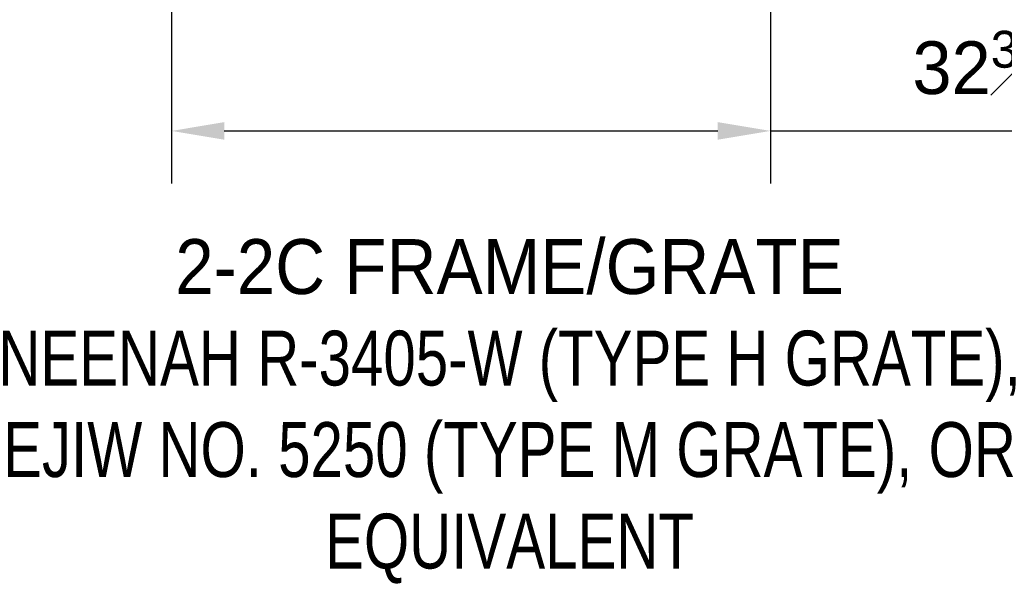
# Model space of a CAD drawing. Header units: feet. Extents: x 18870 to 19332, y 13872 to 14074.
# Tile 31 of 35: x 19286.07 to 19292.81, y 14002.49 to 14006.33. Entities that reach past the tile are written whole.
import ezdxf

# ---------------------------------------------------------------- set-up
doc = ezdxf.new("R2010")
doc.units = ezdxf.units.FT
doc.header["$MEASUREMENT"] = 0
doc.layers.add('D-TEXT', color=9, linetype='Continuous')
doc.styles.get("Standard").update_dxf_attribs({"font": 'font31.shx'})
doc.dimstyles.get("Standard").update_dxf_attribs({"dimtxt": 0.18, "dimasz": 0.18, "dimexe": 0.18, "dimexo": 0.0625, "dimgap": 0.09, "dimtad": 0, "dimtih": 1, "dimtoh": 1, "dimdec": 4, "dimzin": 0, "dimdsep": 46, "dimtxsty": 'Standard', "dimcen": 0.09, "dimadec": 0, "dimazin": 0, "dimtfac": 1, "dimtdec": 4, "dimtofl": 0, "dimtmove": 0, "dimatfit": 3, "dimfxl": 1, "dimtolj": 1, "dimtzin": 0, "dimarcsym": 0})

# ---------------------------------------------------------------- blocks, each defined once
blk = doc.blocks.new('*D1023')
at = {"layer": 'D-TEXT', "color": 0, "linetype": 'Continuous', "lineweight": -2, "transparency": 16777216}
for p, q in [((19287.113, 14007.7742), (19287.113, 14005.2143)), ((19291.2068, 14007.7742), (19291.2068, 14005.2143)), ((19287.473, 14005.5743), (19290.8468, 14005.5743)), ((19291.2068, 14005.5743), (19295.4588, 14005.5743))]:
    blk.add_line(p, q, dxfattribs=at)
at = {"layer": 'D-TEXT', "color": 0, "linetype": 'Continuous', "transparency": 16777216}
for points in [[(19287.473, 14005.6343), (19287.473, 14005.5143), (19287.113, 14005.5743)], [(19290.8468, 14005.6343), (19290.8468, 14005.5143), (19291.2068, 14005.5743)]]:
    blk.add_solid(points, dxfattribs=at)
at = {"layer": 'Defpoints', "color": 0, "linetype": 'Continuous', "transparency": 16777216}
for p in [(19287.113, 14007.8992), (19291.2068, 14007.8992), (19291.2068, 14005.5743)]:
    blk.add_point(p, dxfattribs=at)
at = {"layer": 'D-TEXT', "color": 0, "linetype": 'Continuous', "transparency": 16777216, "insert": (19293.5128, 14006.0063), "char_height": 0.36, "attachment_point": 5}
blk.add_mtext('\\A1;32{\\H0.7x;\\S3#4;}" x 32{\\H0.7x;\\S3#4;\\H1.42857x;"}', dxfattribs=at)

msp = doc.modelspace()

# ---------------------------------------------------------------- texts
at = {"layer": 'D-TEXT', "insert": (19289.39659, 14004.83491), "char_height": 0.375, "width": 9.053161, "attachment_point": 2}
msp.add_mtext('\\pxqc,t2;{\\W0.95;2-2C FRAME/GRATE                   \\P\\pt2,6;\\W0.8;NEENAH R-3405-W (TYPE H GRATE),\\W0.95;      \\P\\W0.8;EJIW NO. 5250 (TYPE M GRATE), OR EQUIVALENT}', dxfattribs=at)

# ---------------------------------------------------------------- dimensions: what is measured, and where the dimension line sits
at = {"layer": 'D-TEXT', "linetype": 'Continuous'}
dim = msp.add_linear_dim(base=(19291.20677, 14005.57427), p1=(19287.11302, 14007.89917), p2=(19291.20677, 14007.89917), angle=0, text='32{\\H0.7x;\\S3#4;}" x 32{\\H0.7x;\\S3#4;\\H1.42857x;"}', dimstyle='Standard', override={"dimscale": 2, "dimtad": 1, "dimtih": 0, "dimtoh": 0}, dxfattribs=at)
dim.commit()
dim.dimension.update_dxf_attribs({"geometry": '*D1023', "text_midpoint": (19293.51277, 14005.57427), "dimtype": 161})

doc.saveas('drawing.dxf')
